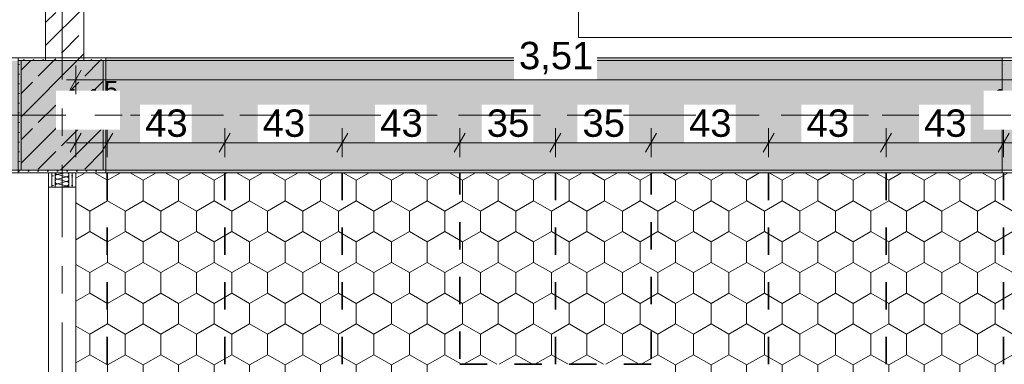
# Model space of a CAD drawing. Header units: metres. Extents: x -3.6 to 84.5, y -11 to 16.8.
# Tile 61 of 256: x 11.2 to 14.8, y 7.4 to 8.6. Entities that reach past the tile are written whole.
import ezdxf

# ---------------------------------------------------------------- set-up
doc = ezdxf.new("R2010")
doc.units = ezdxf.units.M
doc.header["$MEASUREMENT"] = 0
for name, pattern in [('Achse', [0.2, 0.1, -0.05, 0, -0.05]), ('Punktlinie weit', [0.06, 0.01, -0.05]), ('Strichlinie doppelt', [0.546806, 0.264583, -0.105833, 0.070556, -0.105833]), ('Wipeout_Contour', [1, 0, -1])]:
    doc.linetypes.add(name, pattern=pattern)
for name, color, linetype in [('154 - Bemaßung_ Beschriftung.Ausbau - Deckenspiegel', 7, 'Continuous'), ('451 - Universal.Achsen Raster', 7, 'Continuous'), ('605 - Struktur.Wand Innen', 7, 'Continuous'), ('607 - Struktur.Stütze', 7, 'Continuous'), ('608 - Struktur.Träger', 7, 'Continuous'), ('610 - Struktur.Treppe_ Rampe', 7, 'Continuous'), ('Neubau_651 - Abdeckung.Decke abgehängt_ bekleidet', 7, 'Continuous')]:
    doc.layers.add(name, color=color, linetype=linetype)
doc.styles.add('ERSTELLTER_STIL_2', font='txt')
doc.dimstyles.new('ERSTELLTER_STIL__3', dxfattribs={"dimtxt": 0.1, "dimasz": 0.0532, "dimexe": 0.18, "dimexo": 0.0625, "dimgap": 0, "dimtad": 1, "dimtih": 1, "dimtoh": 1, "dimzin": 0, "dimdsep": 46, "dimtxsty": 'ERSTELLTER_STIL_2', "dimblk": 'ARROWHEAD_2', "dimblk1": 'ARROWHEAD_2', "dimblk2": 'ARROWHEAD_2', "dimcen": 0.09, "dimse1": 1, "dimse2": 1, "dimclrd": 7, "dimclre": 7, "dimclrt": 7, "dimazin": 0, "dimtfac": 1, "dimtdec": 4, "dimtmove": 0, "dimatfit": 3, "dimfxl": 1, "dimtolj": 1, "dimtzin": 0, "dimarcsym": 0})
doc.dimstyles.new('ERSTELLTER_STIL__4', dxfattribs={"dimtxt": 0.1, "dimasz": 0.0532, "dimexe": 0.18, "dimexo": 0.0625, "dimgap": 0, "dimtad": 1, "dimtih": 1, "dimtoh": 1, "dimzin": 0, "dimdsep": 46, "dimtxsty": 'ERSTELLTER_STIL_2', "dimblk": 'ARROWHEAD_2', "dimblk1": 'ARROWHEAD_2', "dimblk2": 'ARROWHEAD_2', "dimcen": 0.09, "dimse1": 1, "dimse2": 1, "dimclrd": 7, "dimclre": 7, "dimclrt": 7, "dimazin": 0, "dimtfac": 1, "dimtdec": 4, "dimtmove": 2, "dimatfit": 3, "dimfxl": 1, "dimtolj": 1, "dimtzin": 0, "dimarcsym": 0})
pattern_1 = [(45, (0, 0), (-0.08485281, 0.08485281), []), (45, (-0.04243, 0.04243), (-0.08485281, 0.08485281), [0.09, -0.03])]
pattern_2 = [(45, (0, 0), (-0.01767767, 0.01767767), [0, -0.025])]

# ---------------------------------------------------------------- blocks, each defined once
blk = doc.blocks.new('*X174')
at = {"layer": '605 - Struktur.Wand Innen', "color": 7, "linetype": 'Continuous', "lineweight": 5}
for p, q in [((11.3133, 8.0833), (11.3399, 8.09)), ((11.3133, 8.0833), (11.3467, 8.075)), ((11.3133, 8.0667), (11.3467, 8.075)), ((11.3133, 8.0667), (11.3467, 8.0583)), ((11.3133, 8.05), (11.3467, 8.0583)), ((11.3133, 8.05), (11.3467, 8.0417)), ((11.3299, 8.0375), (11.3467, 8.0417))]:
    blk.add_line(p, q, dxfattribs=at)
for centre, start, end in [((11.3133, 8.075), 90, 180), ((11.3133, 8.075), 180, 270), ((11.3133, 8.0917), 191.6614, 270), ((11.3467, 8.0833), 270, 0), ((11.3467, 8.0667), 0, 90), ((11.3467, 8.0833), 0, 52.9274), ((11.3133, 8.0583), 90, 180), ((11.3133, 8.0583), 180, 270), ((11.3133, 8.0417), 90, 180), ((11.3133, 8.0417), 180, 210.1414), ((11.3467, 8.0667), 270, 0), ((11.3467, 8.05), 0, 90), ((11.3467, 8.05), 270, 0), ((11.3467, 8.0333), 29.8588, 90)]:
    blk.add_arc(centre, 0.00833, start, end, dxfattribs=at)
blk = doc.blocks.new('*D206')
at = {"layer": '154 - Bemaßung_ Beschriftung.Ausbau - Deckenspiegel', "color": 7, "linetype": 'Continuous', "lineweight": 5}
for p, q in [((11.38, 8.1475), (11.38, 8.2525)), ((11.495, 8.1475), (11.495, 8.2525)), ((11.4002, 8.235), (11.3598, 8.165)), ((11.5152, 8.235), (11.4748, 8.165)), ((11.3458, 8.2), (11.38, 8.2)), ((11.38, 8.2), (11.495, 8.2))]:
    blk.add_line(p, q, dxfattribs=at)
at = {"color": 254, "linetype": 'Wipeout_Contour', "lineweight": 0, "ltscale": 56.553267}
blk.add_wipeout([(11.3074, 8.2471), (11.5421, 8.2471), (11.5421, 8.39), (11.3074, 8.39)], dxfattribs=at).dxf.layer = '154 - Bemaßung_ Beschriftung.Ausbau - Deckenspiegel'
at = {"layer": '154 - Bemaßung_ Beschriftung.Ausbau - Deckenspiegel', "color": 7, "lineweight": 5, "insert": (11.3289, 8.2675), "char_height": 0.1, "attachment_point": 7, "style": 'ERSTELLTER_STIL_2'}
blk.add_mtext('\\A1;{\\pql;\\fArial|b0|i0|c0|p38;11\\fArial|b0|i0|c0|p38;\\A1{\\H.66x;\\S5^  ;}}', dxfattribs=at)
blk = doc.blocks.new('ARROWHEAD_2')
at = {"color": 0, "linetype": 'Continuous', "lineweight": 0}
for p, q in [((0, 0), (-1, 0)), ((-0.378, -0.655), (0.378, 0.655))]:
    blk.add_line(p, q, dxfattribs=at)
blk = doc.blocks.new('*D207')
at = {"layer": '154 - Bemaßung_ Beschriftung.Ausbau - Deckenspiegel', "color": 7, "linetype": 'Continuous', "lineweight": 5}
for p, q in [((11.495, 8.1475), (11.495, 8.2525)), ((11.925, 8.1475), (11.925, 8.2525)), ((11.5152, 8.235), (11.4748, 8.165)), ((11.9452, 8.235), (11.9048, 8.165)), ((11.495, 8.2), (11.925, 8.2))]:
    blk.add_line(p, q, dxfattribs=at)
at = {"color": 254, "linetype": 'Wipeout_Contour', "lineweight": 0, "ltscale": 56.553267}
blk.add_wipeout([(11.3074, 8.2471), (11.5421, 8.2471), (11.5421, 8.39), (11.3074, 8.39)], dxfattribs=at).dxf.layer = '154 - Bemaßung_ Beschriftung.Ausbau - Deckenspiegel'
at = {"color": 254, "linetype": 'Wipeout_Contour', "lineweight": 0, "ltscale": 57.368366}
blk.add_wipeout([(11.6154, 8.2012), (11.8046, 8.2012), (11.8046, 8.3387), (11.6154, 8.3387)], dxfattribs=at).dxf.layer = '154 - Bemaßung_ Beschriftung.Ausbau - Deckenspiegel'
at = {"layer": '154 - Bemaßung_ Beschriftung.Ausbau - Deckenspiegel', "color": 7, "lineweight": 5, "insert": (11.6341, 8.22), "char_height": 0.1, "attachment_point": 7, "style": 'ERSTELLTER_STIL_2'}
blk.add_mtext('\\A1;{\\pql;\\fArial|b0|i0|c0|p38;43}', dxfattribs=at)
blk = doc.blocks.new('*D208')
at = {"layer": '154 - Bemaßung_ Beschriftung.Ausbau - Deckenspiegel', "color": 7, "linetype": 'Continuous', "lineweight": 5}
for p, q in [((11.925, 8.1475), (11.925, 8.2525)), ((12.355, 8.1475), (12.355, 8.2525)), ((11.9452, 8.235), (11.9048, 8.165)), ((12.3752, 8.235), (12.3348, 8.165)), ((11.925, 8.2), (12.355, 8.2))]:
    blk.add_line(p, q, dxfattribs=at)
at = {"color": 254, "linetype": 'Wipeout_Contour', "lineweight": 0, "ltscale": 58.78122}
blk.add_wipeout([(12.0454, 8.2012), (12.2346, 8.2012), (12.2346, 8.3387), (12.0454, 8.3387)], dxfattribs=at).dxf.layer = '154 - Bemaßung_ Beschriftung.Ausbau - Deckenspiegel'
at = {"layer": '154 - Bemaßung_ Beschriftung.Ausbau - Deckenspiegel', "color": 7, "lineweight": 5, "insert": (12.0641, 8.22), "char_height": 0.1, "attachment_point": 7, "style": 'ERSTELLTER_STIL_2'}
blk.add_mtext('\\A1;{\\pql;\\fArial|b0|i0|c0|p38;43}', dxfattribs=at)
blk = doc.blocks.new('*D209')
at = {"layer": '154 - Bemaßung_ Beschriftung.Ausbau - Deckenspiegel', "color": 7, "linetype": 'Continuous', "lineweight": 5}
for p, q in [((12.355, 8.1475), (12.355, 8.2525)), ((12.785, 8.1475), (12.785, 8.2525)), ((12.3752, 8.235), (12.3348, 8.165)), ((12.8052, 8.235), (12.7648, 8.165)), ((12.355, 8.2), (12.785, 8.2))]:
    blk.add_line(p, q, dxfattribs=at)
at = {"color": 254, "linetype": 'Wipeout_Contour', "lineweight": 0, "ltscale": 60.210062}
blk.add_wipeout([(12.4754, 8.2012), (12.6646, 8.2012), (12.6646, 8.3387), (12.4754, 8.3387)], dxfattribs=at).dxf.layer = '154 - Bemaßung_ Beschriftung.Ausbau - Deckenspiegel'
at = {"layer": '154 - Bemaßung_ Beschriftung.Ausbau - Deckenspiegel', "color": 7, "lineweight": 5, "insert": (12.4941, 8.22), "char_height": 0.1, "attachment_point": 7, "style": 'ERSTELLTER_STIL_2'}
blk.add_mtext('\\A1;{\\pql;\\fArial|b0|i0|c0|p38;43}', dxfattribs=at)
blk = doc.blocks.new('*D210')
at = {"layer": '154 - Bemaßung_ Beschriftung.Ausbau - Deckenspiegel', "color": 7, "linetype": 'Continuous', "lineweight": 5}
for p, q in [((12.785, 8.1475), (12.785, 8.2525)), ((13.135, 8.1475), (13.135, 8.2525)), ((12.8052, 8.235), (12.7648, 8.165)), ((13.1552, 8.235), (13.1148, 8.165)), ((12.785, 8.2), (13.135, 8.2))]:
    blk.add_line(p, q, dxfattribs=at)
at = {"color": 254, "linetype": 'Wipeout_Contour', "lineweight": 0, "ltscale": 61.518882}
blk.add_wipeout([(12.8654, 8.2012), (13.0546, 8.2012), (13.0546, 8.3387), (12.8654, 8.3387)], dxfattribs=at).dxf.layer = '154 - Bemaßung_ Beschriftung.Ausbau - Deckenspiegel'
at = {"layer": '154 - Bemaßung_ Beschriftung.Ausbau - Deckenspiegel', "color": 7, "lineweight": 5, "insert": (12.8841, 8.22), "char_height": 0.1, "attachment_point": 7, "style": 'ERSTELLTER_STIL_2'}
blk.add_mtext('\\A1;{\\pql;\\fArial|b0|i0|c0|p38;35}', dxfattribs=at)
blk = doc.blocks.new('*D211')
at = {"layer": '154 - Bemaßung_ Beschriftung.Ausbau - Deckenspiegel', "color": 7, "linetype": 'Continuous', "lineweight": 5}
for p, q in [((13.135, 8.1475), (13.135, 8.2525)), ((13.485, 8.1475), (13.485, 8.2525)), ((13.1552, 8.235), (13.1148, 8.165)), ((13.5052, 8.235), (13.4648, 8.165)), ((13.135, 8.2), (13.485, 8.2))]:
    blk.add_line(p, q, dxfattribs=at)
at = {"color": 254, "linetype": 'Wipeout_Contour', "lineweight": 0, "ltscale": 62.70325}
blk.add_wipeout([(13.2154, 8.2012), (13.4046, 8.2012), (13.4046, 8.3387), (13.2154, 8.3387)], dxfattribs=at).dxf.layer = '154 - Bemaßung_ Beschriftung.Ausbau - Deckenspiegel'
at = {"layer": '154 - Bemaßung_ Beschriftung.Ausbau - Deckenspiegel', "color": 7, "lineweight": 5, "insert": (13.2341, 8.22), "char_height": 0.1, "attachment_point": 7, "style": 'ERSTELLTER_STIL_2'}
blk.add_mtext('\\A1;{\\pql;\\fArial|b0|i0|c0|p38;35}', dxfattribs=at)
blk = doc.blocks.new('*D212')
at = {"layer": '154 - Bemaßung_ Beschriftung.Ausbau - Deckenspiegel', "color": 7, "linetype": 'Continuous', "lineweight": 5}
for p, q in [((13.485, 8.1475), (13.485, 8.2525)), ((13.915, 8.1475), (13.915, 8.2525)), ((13.5052, 8.235), (13.4648, 8.165)), ((13.9352, 8.235), (13.8948, 8.165)), ((13.485, 8.2), (13.915, 8.2))]:
    blk.add_line(p, q, dxfattribs=at)
at = {"color": 254, "linetype": 'Wipeout_Contour', "lineweight": 0, "ltscale": 64.033229}
blk.add_wipeout([(13.6054, 8.2012), (13.7946, 8.2012), (13.7946, 8.3387), (13.6054, 8.3387)], dxfattribs=at).dxf.layer = '154 - Bemaßung_ Beschriftung.Ausbau - Deckenspiegel'
at = {"layer": '154 - Bemaßung_ Beschriftung.Ausbau - Deckenspiegel', "color": 7, "lineweight": 5, "insert": (13.6241, 8.22), "char_height": 0.1, "attachment_point": 7, "style": 'ERSTELLTER_STIL_2'}
blk.add_mtext('\\A1;{\\pql;\\fArial|b0|i0|c0|p38;43}', dxfattribs=at)
blk = doc.blocks.new('*D213')
at = {"layer": '154 - Bemaßung_ Beschriftung.Ausbau - Deckenspiegel', "color": 7, "linetype": 'Continuous', "lineweight": 5}
for p, q in [((13.915, 8.1475), (13.915, 8.2525)), ((14.345, 8.1475), (14.345, 8.2525)), ((13.9352, 8.235), (13.8948, 8.165)), ((14.3652, 8.235), (14.3248, 8.165)), ((13.915, 8.2), (14.345, 8.2))]:
    blk.add_line(p, q, dxfattribs=at)
at = {"color": 254, "linetype": 'Wipeout_Contour', "lineweight": 0, "ltscale": 65.51138}
blk.add_wipeout([(14.0354, 8.2012), (14.2246, 8.2012), (14.2246, 8.3387), (14.0354, 8.3387)], dxfattribs=at).dxf.layer = '154 - Bemaßung_ Beschriftung.Ausbau - Deckenspiegel'
at = {"layer": '154 - Bemaßung_ Beschriftung.Ausbau - Deckenspiegel', "color": 7, "lineweight": 5, "insert": (14.0541, 8.22), "char_height": 0.1, "attachment_point": 7, "style": 'ERSTELLTER_STIL_2'}
blk.add_mtext('\\A1;{\\pql;\\fArial|b0|i0|c0|p38;43}', dxfattribs=at)
blk = doc.blocks.new('*D214')
at = {"layer": '154 - Bemaßung_ Beschriftung.Ausbau - Deckenspiegel', "color": 7, "linetype": 'Continuous', "lineweight": 5}
for p, q in [((14.345, 8.1475), (14.345, 8.2525)), ((14.775, 8.1475), (14.775, 8.2525)), ((14.3652, 8.235), (14.3248, 8.165)), ((14.7952, 8.235), (14.7548, 8.165)), ((14.345, 8.2), (14.775, 8.2))]:
    blk.add_line(p, q, dxfattribs=at)
at = {"color": 254, "linetype": 'Wipeout_Contour', "lineweight": 0, "ltscale": 67.997042}
blk.add_wipeout([(14.7016, 8.2471), (14.9362, 8.2471), (14.9362, 8.39), (14.7016, 8.39)], dxfattribs=at).dxf.layer = '154 - Bemaßung_ Beschriftung.Ausbau - Deckenspiegel'
at = {"color": 254, "linetype": 'Wipeout_Contour', "lineweight": 0, "ltscale": 67.001077}
blk.add_wipeout([(14.4654, 8.2012), (14.6546, 8.2012), (14.6546, 8.3387), (14.4654, 8.3387)], dxfattribs=at).dxf.layer = '154 - Bemaßung_ Beschriftung.Ausbau - Deckenspiegel'
at = {"layer": '154 - Bemaßung_ Beschriftung.Ausbau - Deckenspiegel', "color": 7, "lineweight": 5, "char_height": 0.1, "attachment_point": 7, "style": 'ERSTELLTER_STIL_2'}
for s, insert in [('\\A1;{\\pql;\\fArial|b0|i0|c0|p38;11\\fArial|b0|i0|c0|p38;\\A1{\\H.66x;\\S5^  ;}}', (14.723, 8.2675)), ('\\A1;{\\pql;\\fArial|b0|i0|c0|p38;43}', (14.4841, 8.22))]:
    blk.add_mtext(s, dxfattribs=dict(at, insert=insert))
blk = doc.blocks.new('*D215')
at = {"layer": '154 - Bemaßung_ Beschriftung.Ausbau - Deckenspiegel', "color": 7, "linetype": 'Continuous', "lineweight": 5}
for p, q in [((14.775, 8.1475), (14.775, 8.2525)), ((14.89, 8.1475), (14.89, 8.2525)), ((14.7952, 8.235), (14.7548, 8.165)), ((14.8698, 8.165), (14.9102, 8.235)), ((14.775, 8.2), (14.89, 8.2)), ((14.89, 8.2), (14.9242, 8.2))]:
    blk.add_line(p, q, dxfattribs=at)
at = {"color": 254, "linetype": 'Wipeout_Contour', "lineweight": 0, "ltscale": 67.997042}
blk.add_wipeout([(14.7016, 8.2471), (14.9362, 8.2471), (14.9362, 8.39), (14.7016, 8.39)], dxfattribs=at).dxf.layer = '154 - Bemaßung_ Beschriftung.Ausbau - Deckenspiegel'
blk = doc.blocks.new('*D324')
at = {"layer": '154 - Bemaßung_ Beschriftung.Ausbau - Deckenspiegel', "color": 7, "linetype": 'Continuous', "lineweight": 5}
for p, q in [((11.38, 8.3775), (11.38, 8.4825)), ((14.89, 8.3775), (14.89, 8.4825)), ((11.3458, 8.43), (11.38, 8.43)), ((11.4002, 8.465), (11.3598, 8.395)), ((11.38, 8.43), (14.89, 8.43)), ((14.8698, 8.395), (14.9102, 8.465)), ((14.89, 8.43), (14.9242, 8.43))]:
    blk.add_line(p, q, dxfattribs=at)
at = {"color": 254, "linetype": 'Wipeout_Contour', "lineweight": 0, "ltscale": 62.601895}
blk.add_wipeout([(12.9832, 8.4312), (13.2868, 8.4312), (13.2868, 8.5687), (12.9832, 8.5687)], dxfattribs=at).dxf.layer = '154 - Bemaßung_ Beschriftung.Ausbau - Deckenspiegel'
at = {"layer": '154 - Bemaßung_ Beschriftung.Ausbau - Deckenspiegel', "color": 7, "lineweight": 5, "insert": (13.002, 8.45), "char_height": 0.1, "attachment_point": 7, "style": 'ERSTELLTER_STIL_2'}
blk.add_mtext('\\A1;{\\pql;\\fArial|b0|i0|c0|p38;3,51}', dxfattribs=at)

msp = doc.modelspace()

# ---------------------------------------------------------------- hatches: boundary and pattern name
at = {"layer": '605 - Struktur.Wand Innen', "linetype": 'Continuous', "lineweight": 0, "true_color": 0x000000}
h = msp.add_hatch(dxfattribs=at)
h.set_pattern_fill('Beton__Stahlbeton_0001', color=18, style=0, pattern_type=2)
h.set_pattern_definition(pattern_1)
h.paths.add_polyline_path([(11.41, 13), (11.27, 13), (11.27, 8.5), (11.41, 8.5)])
h = msp.add_hatch(dxfattribs=at)
h.set_pattern_fill('Gips_0001', color=18, style=0, pattern_type=2)
h.set_pattern_definition(pattern_2)
h.paths.add_polyline_path([(11.2925, 8.09), (11.28, 8.09), (11.28, 8.0375), (11.2925, 8.0375)])
h = msp.add_hatch(dxfattribs=at)
h.set_pattern_fill('Gips_0001', color=18, style=0, pattern_type=2)
h.set_pattern_definition(pattern_2)
h.paths.add_polyline_path([(11.2925, 8.09), (11.2925, 8.0375), (11.305, 8.0375), (11.305, 8.09)])
h = msp.add_hatch(dxfattribs=at)
h.set_pattern_fill('Gips_0001', color=18, style=0, pattern_type=2)
h.set_pattern_definition(pattern_2)
h.paths.add_polyline_path([(11.355, 8.09), (11.355, 8.0375), (11.3675, 8.0375), (11.3675, 8.09)])
h = msp.add_hatch(dxfattribs=at)
h.set_pattern_fill('Gips_0001', color=18, style=0, pattern_type=2)
h.set_pattern_definition(pattern_2)
h.paths.add_polyline_path([(11.3675, 8.0375), (11.38, 8.0375), (11.38, 8.09), (11.3675, 8.09)])
at = {"layer": '607 - Struktur.Stütze', "linetype": 'Continuous', "lineweight": 0, "true_color": 0x000000}
h = msp.add_hatch(dxfattribs=at)
h.set_pattern_fill('Gips_0001', color=18, style=0, pattern_type=2)
h.set_pattern_definition(pattern_2)
h.paths.add_polyline_path([(11.17, 8.09), (11.49, 8.09), (11.49, 8.51), (11.41, 8.51), (11.41, 8.5), (11.48, 8.5), (11.48, 8.1), (11.18, 8.1), (11.18, 8.5), (11.27, 8.5), (11.27, 8.51), (11.17, 8.51)])
h = msp.add_hatch(dxfattribs=at)
h.set_pattern_fill('Gips_0001', color=18, style=0, pattern_type=2)
h.set_pattern_definition(pattern_2)
h.paths.add_polyline_path([(14.77, 8.09), (15.09, 8.09), (15.09, 8.51), (15.04, 8.51), (15.04, 8.5), (15.08, 8.5), (15.08, 8.1), (14.78, 8.1), (14.78, 8.5), (14.84, 8.5), (14.84, 8.51), (14.77, 8.51)])
h = msp.add_hatch(dxfattribs=at)
h.set_pattern_fill('Beton__Stahlbeton_0001', color=18, style=0, pattern_type=2)
h.set_pattern_definition(pattern_1)
h.paths.add_polyline_path([(11.18, 8.1), (11.48, 8.1), (11.48, 8.5), (11.18, 8.5)])
at = {"layer": '608 - Struktur.Träger', "linetype": 'Continuous', "lineweight": 0, "true_color": 0x000000}
h = msp.add_hatch(dxfattribs=at)
h.set_pattern_fill('Gips_0001', color=18, style=0, pattern_type=2)
h.set_pattern_definition(pattern_2)
h.paths.add_polyline_path([(11.49, 8.5), (14.77, 8.5), (14.77, 8.51), (11.49, 8.51)])
h = msp.add_hatch(dxfattribs=at)
h.set_pattern_fill('Beton__Stahlbeton_0001', color=18, style=0, pattern_type=2)
h.set_pattern_definition(pattern_1)
h.paths.add_polyline_path([(0.69, 8.5), (0.38, 8.5), (0.38, 8.1), (0.69, 8.1), (7.57, 8.1), (7.89, 8.1), (11.17, 8.1), (11.49, 8.1), (14.77, 8.1), (15.09, 8.1), (18.37, 8.1), (18.69, 8.1), (25.57, 8.1), (25.89, 8.1), (32.77, 8.1), (33.09, 8.1), (39.97, 8.1), (40.29, 8.1), (47.17, 8.1), (47.49, 8.1), (50.77, 8.1), (51.09, 8.1), (54.37, 8.1), (54.69, 8.1), (61.57, 8.1), (61.88, 8.1), (61.88, 8.5), (61.57, 8.5), (58.08, 8.5), (58.03, 8.5), (54.69, 8.5), (54.37, 8.5), (51.09, 8.5), (50.77, 8.5), (47.49, 8.5), (47.17, 8.5), (43.8, 8.5), (43.65, 8.5), (40.29, 8.5), (39.97, 8.5), (36.59, 8.5), (36.4575, 8.5), (33.09, 8.5), (32.77, 8.5), (29.3875, 8.5), (29.255, 8.5), (25.89, 8.5), (25.57, 8.5), (22.25, 8.5), (22.03, 8.5), (18.69, 8.5), (18.37, 8.5), (15.09, 8.5), (14.77, 8.5), (11.49, 8.5), (11.17, 8.5), (7.89, 8.5), (7.57, 8.5)])
h = msp.add_hatch(dxfattribs=at)
h.set_pattern_fill('Gips_0001', color=18, style=0, pattern_type=2)
h.set_pattern_definition(pattern_2)
h.paths.add_polyline_path([(11.49, 8.1), (11.49, 8.09), (14.77, 8.09), (14.77, 8.1)])
at = {"layer": 'Neubau_651 - Abdeckung.Decke abgehängt_ bekleidet', "linetype": 'Continuous', "lineweight": 13, "true_color": 0xffbfbf}
h = msp.add_hatch(dxfattribs=at)
h.set_pattern_fill('sechseckig_0001', color=254, style=0, pattern_type=2)
h.set_pattern_definition([(90, (0, 0), (-0.12990375, 0), [0.075, -0.15]), (90, (-0.06495, 0.1125), (-0.12990375, 0), [0.075, -0.15]), (150, (5e-18, 0.075), (0.0649519, 0.1124999), [0.075, -0.15]), (150, (-0.1299, 0.075), (0.0649519, 0.1124999), [0.075, -0.15]), (210, (0, 0), (-0.0649519, 0.1124999), [0.075, -0.15]), (210, (-0.1299, 8e-18), (-0.0649519, 0.1124999), [0.075, -0.15])])
h.paths.add_polyline_path([(14.89, 8.09), (11.38, 8.09), (11.38, 6.01), (14.89, 6.01)])
h.paths.add_polyline_path([(12.785, 7.39), (13.485, 7.39), (13.485, 6.71), (12.785, 6.71)], flags=0)

# ---------------------------------------------------------------- linework, layer by layer
at = {"layer": '605 - Struktur.Wand Innen', "color": 7, "linetype": 'Continuous', "lineweight": 5}
for p, q in [((11.2925, 8.09), (11.2925, 8.0375)), ((11.305, 8.09), (11.305, 8.0375)), ((11.355, 8.0375), (11.355, 8.09)), ((11.3675, 8.0375), (11.3675, 8.09)), ((11.2925, 8.0375), (11.28, 8.0375)), ((11.305, 8.0375), (11.2925, 8.0375)), ((11.355, 8.0375), (11.305, 8.0375)), ((11.3675, 8.0375), (11.355, 8.0375)), ((11.38, 8.0375), (11.3675, 8.0375))]:
    msp.add_line(p, q, dxfattribs=at)
at = {"layer": '605 - Struktur.Wand Innen', "color": 7, "linetype": 'Continuous', "lineweight": 13}
for p, q in [((11.28, 8.0375), (11.28, 6.0625)), ((11.38, 6.0625), (11.38, 8.0375))]:
    msp.add_line(p, q, dxfattribs=at)
at = {"layer": '605 - Struktur.Wand Innen', "color": 7, "linetype": 'Continuous', "lineweight": 18, "flags": 128}
for points in [[(11.27, 13), (11.27, 8.5)], [(11.41, 8.5), (11.41, 13)]]:
    msp.add_lwpolyline(points, dxfattribs=at)
at = {"layer": '605 - Struktur.Wand Innen', "color": 7, "linetype": 'Continuous', "lineweight": 5, "flags": 128}
for points in [[(11.28, 8.09), (11.28, 8.0375)], [(11.38, 8.0375), (11.38, 8.09)]]:
    msp.add_lwpolyline(points, dxfattribs=at)
at = {"layer": '607 - Struktur.Stütze', "color": 7, "linetype": 'Continuous', "lineweight": 5, "flags": 128}
for points in [[(11.27, 8.51), (11.17, 8.51), (11.17, 8.09), (11.49, 8.09), (11.49, 8.51), (11.41, 8.51)], [(14.84, 8.51), (14.77, 8.51), (14.77, 8.09), (15.09, 8.09), (15.09, 8.51), (15.04, 8.51)]]:
    msp.add_lwpolyline(points, dxfattribs=at)
at = {"layer": '607 - Struktur.Stütze', "color": 7, "linetype": 'Continuous', "lineweight": 13, "flags": 128}
msp.add_lwpolyline([(11.18, 8.1), (11.48, 8.1), (11.48, 8.5), (11.18, 8.5)], close=True, dxfattribs=at)
at = {"layer": '608 - Struktur.Träger', "color": 7, "linetype": 'Continuous', "lineweight": 13}
for p, q in [((0.38, 8.51), (61.88, 8.51)), ((11.49, 8.5), (11.17, 8.5)), ((14.77, 8.5), (11.49, 8.5)), ((15.09, 8.5), (14.77, 8.5)), ((0.38, 8.09), (61.88, 8.09))]:
    msp.add_line(p, q, dxfattribs=at)
at = {"layer": '608 - Struktur.Träger', "color": 7, "linetype": 'Continuous', "lineweight": 5}
for p, q in [((11.49, 8.51), (11.49, 8.5)), ((14.77, 8.51), (11.49, 8.51)), ((14.77, 8.51), (14.77, 8.5)), ((11.49, 8.1), (11.49, 8.09)), ((14.77, 8.09), (11.49, 8.09)), ((14.77, 8.1), (14.77, 8.09))]:
    msp.add_line(p, q, dxfattribs=at)
at = {"layer": '608 - Struktur.Träger', "color": 7, "linetype": 'Achse', "lineweight": 9}
msp.add_line((0.38, 8.3), (61.88, 8.3), dxfattribs=at)
at = {"layer": '608 - Struktur.Träger', "color": 7, "linetype": 'Continuous', "lineweight": 13, "flags": 128}
msp.add_lwpolyline([(61.88, 8.1), (61.57, 8.1), (54.69, 8.1), (54.37, 8.1), (51.09, 8.1), (50.77, 8.1), (47.49, 8.1), (47.17, 8.1), (40.29, 8.1), (39.97, 8.1), (33.09, 8.1), (32.77, 8.1), (25.89, 8.1), (25.57, 8.1), (18.69, 8.1), (18.37, 8.1), (15.09, 8.1), (14.77, 8.1), (11.49, 8.1), (11.17, 8.1), (7.89, 8.1), (7.57, 8.1), (0.69, 8.1), (0.38, 8.1)], dxfattribs=at)
at = {"layer": '610 - Struktur.Treppe_ Rampe', "color": 7, "linetype": 'Continuous', "lineweight": 13}
for p, q in [((13.22, 8.885), (13.22, 8.585)), ((13.22, 8.585), (14.84, 8.585))]:
    msp.add_line(p, q, dxfattribs=at)
at = {"layer": 'Neubau_651 - Abdeckung.Decke abgehängt_ bekleidet', "color": 1, "linetype": 'Achse', "lineweight": 35}
for p, q in [((11.495, 8.09), (11.495, 6.01)), ((11.925, 8.09), (11.925, 6.01)), ((12.355, 8.09), (12.355, 6.01)), ((12.785, 6.01), (12.785, 8.09)), ((13.135, 8.09), (13.135, 7.39)), ((13.485, 6.01), (13.485, 8.09)), ((13.915, 8.09), (13.915, 6.01)), ((14.345, 8.09), (14.345, 6.01)), ((14.775, 8.09), (14.775, 6.01)), ((12.785, 7.39), (13.485, 7.39))]:
    msp.add_line(p, q, dxfattribs=at)
at = {"layer": 'Neubau_651 - Abdeckung.Decke abgehängt_ bekleidet', "color": 1, "linetype": 'Punktlinie weit', "lineweight": 13, "flags": 128}
msp.add_lwpolyline([(14.89, 8.09), (11.38, 8.09), (11.38, 6.01), (14.89, 6.01)], close=True, dxfattribs=at)

# ---------------------------------------------------------------- block references
at = {"layer": '605 - Struktur.Wand Innen', "color": 7, "lineweight": 18}
msp.add_blockref('*X174', (0, 0), dxfattribs=at)

# ---------------------------------------------------------------- next in the draw order: dimensions: what is measured, and where the dimension line sits
at = {"layer": '154 - Bemaßung_ Beschriftung.Ausbau - Deckenspiegel', "color": 7, "linetype": 'Continuous', "lineweight": 5}
dim = msp.add_linear_dim(base=(11.49499, 8.19998), p1=(11.38, 8.08998), p2=(11.49499, 6.00998), dimstyle='ERSTELLTER_STIL__4', dxfattribs=at)
dim.commit()
dim.dimension.update_dxf_attribs({"geometry": '*D206', "text_midpoint": (11.54017, 8.31855), "dimtype": 160})

# ---------------------------------------------------------------- next in the draw order: dimensions: what is measured, and where the dimension line sits
dim = msp.add_linear_dim(base=(11.925, 8.2), p1=(11.495, 6.01), p2=(11.925, 8.09), dimstyle='ERSTELLTER_STIL__3', dxfattribs=at)
dim.commit()
dim.dimension.update_dxf_attribs({"geometry": '*D207', "text_midpoint": (11.7103, 8.27), "dimtype": 160})

# ---------------------------------------------------------------- next in the draw order: dimensions: what is measured, and where the dimension line sits
dim = msp.add_linear_dim(base=(12.355, 8.2), p1=(11.925, 8.09), p2=(12.355, 8.09), dimstyle='ERSTELLTER_STIL__3', dxfattribs=at)
dim.commit()
dim.dimension.update_dxf_attribs({"geometry": '*D208', "text_midpoint": (12.1403, 8.27), "dimtype": 160})

# ---------------------------------------------------------------- next in the draw order: dimensions: what is measured, and where the dimension line sits
dim = msp.add_linear_dim(base=(12.785, 8.2), p1=(12.355, 8.09), p2=(12.785, 8.09), dimstyle='ERSTELLTER_STIL__3', dxfattribs=at)
dim.commit()
dim.dimension.update_dxf_attribs({"geometry": '*D209', "text_midpoint": (12.5703, 8.27), "dimtype": 160})

# ---------------------------------------------------------------- next in the draw order: dimensions: what is measured, and where the dimension line sits
dim = msp.add_linear_dim(base=(13.135, 8.2), p1=(12.785, 8.09), p2=(13.135, 8.09), dimstyle='ERSTELLTER_STIL__3', dxfattribs=at)
dim.commit()
dim.dimension.update_dxf_attribs({"geometry": '*D210', "text_midpoint": (12.9603, 8.27), "dimtype": 160})

# ---------------------------------------------------------------- next in the draw order: dimensions: what is measured, and where the dimension line sits
dim = msp.add_linear_dim(base=(13.485, 8.2), p1=(13.135, 8.09), p2=(13.485, 8.09), dimstyle='ERSTELLTER_STIL__3', dxfattribs=at)
dim.commit()
dim.dimension.update_dxf_attribs({"geometry": '*D211', "text_midpoint": (13.3103, 8.27), "dimtype": 160})

# ---------------------------------------------------------------- next in the draw order: dimensions: what is measured, and where the dimension line sits
dim = msp.add_linear_dim(base=(13.915, 8.2), p1=(13.485, 8.09), p2=(13.915, 8.09), dimstyle='ERSTELLTER_STIL__3', dxfattribs=at)
dim.commit()
dim.dimension.update_dxf_attribs({"geometry": '*D212', "text_midpoint": (13.7003, 8.27), "dimtype": 160})

# ---------------------------------------------------------------- next in the draw order: dimensions: what is measured, and where the dimension line sits
dim = msp.add_linear_dim(base=(14.345, 8.2), p1=(13.915, 8.09), p2=(14.345, 8.09), dimstyle='ERSTELLTER_STIL__3', dxfattribs=at)
dim.commit()
dim.dimension.update_dxf_attribs({"geometry": '*D213', "text_midpoint": (14.1303, 8.27), "dimtype": 160})

# ---------------------------------------------------------------- next in the draw order: dimensions: what is measured, and where the dimension line sits
dim = msp.add_linear_dim(base=(14.775, 8.2), p1=(14.345, 8.09), p2=(14.775, 8.09), dimstyle='ERSTELLTER_STIL__3', dxfattribs=at)
dim.commit()
dim.dimension.update_dxf_attribs({"geometry": '*D214', "text_midpoint": (14.5603, 8.27), "dimtype": 160})

# ---------------------------------------------------------------- next in the draw order: dimensions: what is measured, and where the dimension line sits
dim = msp.add_linear_dim(base=(14.8899889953, 8.1999822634), p1=(14.7749889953, 8.0899822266), p2=(14.8899889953, 8.08998228), dimstyle='ERSTELLTER_STIL__4', dxfattribs=at)
dim.commit()
dim.dimension.update_dxf_attribs({"geometry": '*D215', "text_midpoint": (14.9343008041, 8.3185482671), "dimtype": 160})

# ---------------------------------------------------------------- next in the draw order: dimensions: what is measured, and where the dimension line sits
dim = msp.add_linear_dim(base=(14.89, 8.43), p1=(11.38, 8.09), p2=(14.89, 8.09), dimstyle='ERSTELLTER_STIL__3', dxfattribs=at)
dim.commit()
dim.dimension.update_dxf_attribs({"geometry": '*D324', "text_midpoint": (13.1318, 8.5), "dimtype": 160})

# ---------------------------------------------------------------- next in the draw order: linework, layer by layer
at = {"layer": '451 - Universal.Achsen Raster', "color": 160, "linetype": 'Strichlinie doppelt', "lineweight": 9, "true_color": 0x3232ff}
for p, q in [((11.33, -10.585), (11.33, 16.355)), ((64.935, 8.3), (-3.175, 8.3))]:
    msp.add_line(p, q, dxfattribs=at)

doc.saveas('drawing.dxf')
